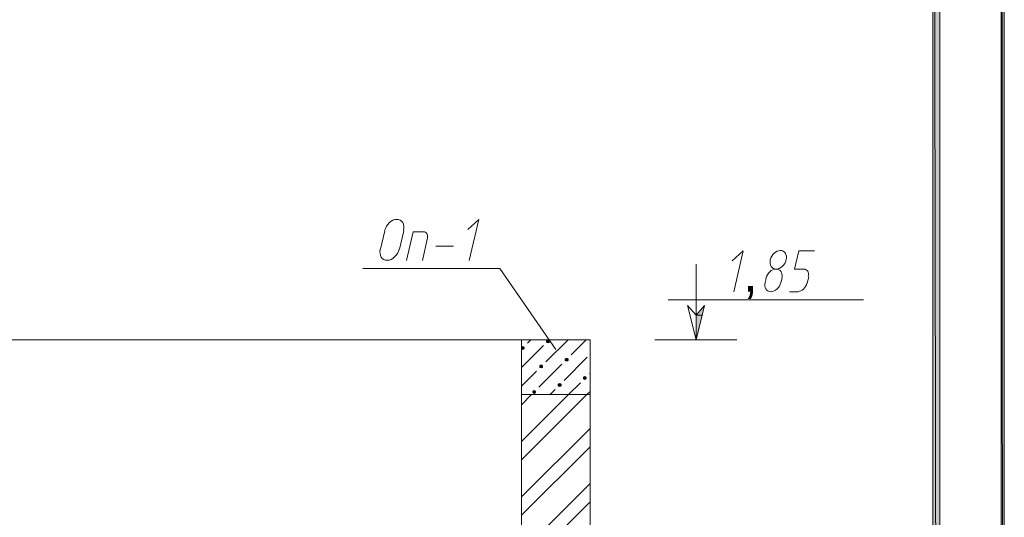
# Model space of a CAD drawing. Header units: millimetres. Extents: x 1527433 to 14789979, y -66543 to 11310.
# Tile 74 of 122: x 1975412 to 1982607, y -48062 to -44424. Entities that reach past the tile are written whole.
import ezdxf

# ---------------------------------------------------------------- set-up
doc = ezdxf.new("R2010")
doc.units = ezdxf.units.MM
doc.styles.get("Standard").update_dxf_attribs({"font": 'isocpeur.ttf', "height": 250})

msp = doc.modelspace()

# ---------------------------------------------------------------- hatches: boundary and pattern name
h = msp.add_hatch(color=7)
h.paths.add_polyline_path([(1982606.783, -35960.929), (1982583.5, -35982.095), (1982606.783, -65655.645)])
h.paths.add_polyline_path([(1982583.5, -35982.095), (1982606.783, -65655.645), (1982583.5, -65630.245)])
h.paths.add_polyline_path([(1982606.783, -65655.645), (1982583.5, -65630.245), (1982606.783, -65657.762)])
h.paths.add_polyline_path([(1982583.5, -65630.245), (1982606.783, -65657.762), (1940635.4, -65630.245)])
h.paths.add_polyline_path([(1982606.783, -65657.762), (1940635.4, -65630.245), (1940610, -65657.762)])
h.paths.add_polyline_path([(1940635.4, -65630.245), (1940610, -65657.762)])
h = msp.add_hatch(color=7)
h.paths.add_polyline_path([(1982083.967, -65130.712), (1982134.767, -65181.512), (1982083.967, -36481.629)])
h.paths.add_polyline_path([(1982134.767, -65181.512), (1982083.967, -36481.629), (1982134.767, -36432.945)])
h.paths.add_polyline_path([(1982083.967, -36481.629), (1982134.767, -36432.945), (1942635.65, -36481.629)])
h.paths.add_polyline_path([(1982134.767, -36432.945), (1942635.65, -36481.629), (1942584.85, -36432.945)])
h.paths.add_polyline_path([(1942635.65, -36481.629), (1942584.85, -36432.945), (1942635.65, -65130.712)])
h.paths.add_polyline_path([(1942584.85, -36432.945), (1942635.65, -65130.712), (1942584.85, -65181.512)])
h.paths.add_polyline_path([(1942635.65, -65130.712), (1942584.85, -65181.512), (1982083.967, -65130.712)])
h.paths.add_polyline_path([(1942584.85, -65181.512), (1982083.967, -65130.712), (1982134.767, -65181.512)])
h = msp.add_hatch(color=7)
h.paths.add_polyline_path([(1980416.033, -46512.512), (1980399.1, -46584.479), (1980354.65, -46584.479)])
h.paths.add_polyline_path([(1980399.1, -46584.479), (1980354.65, -46584.479), (1980354.65, -46764.395)])
h = msp.add_hatch(color=7)
h.dxf.hatch_style = 2
h.paths.add_polyline_path([(1979273.033, -46764.395), (1979266.683, -46766.512), (1979262.45, -46770.745), (1979262.45, -46779.212), (1979266.683, -46783.445), (1979273.033, -46785.562), (1979279.383, -46783.445), (1979283.617, -46779.212), (1979283.617, -46770.745), (1979279.383, -46766.512)])
h = msp.add_hatch(color=7)
h.dxf.hatch_style = 2
h.paths.add_polyline_path([(1979088.883, -46813.079), (1979082.533, -46815.195), (1979078.3, -46819.429), (1979078.3, -46827.895), (1979082.533, -46832.129), (1979088.883, -46834.245), (1979095.233, -46832.129), (1979099.467, -46827.895), (1979099.467, -46819.429), (1979095.233, -46815.195)])
h = msp.add_hatch(color=7)
h.dxf.hatch_style = 2
h.paths.add_polyline_path([(1979408.5, -46897.745), (1979402.15, -46899.862), (1979397.917, -46904.095), (1979397.917, -46912.562), (1979402.15, -46916.795), (1979408.5, -46918.912), (1979414.85, -46916.795), (1979419.083, -46912.562), (1979419.083, -46904.095), (1979414.85, -46899.862)])
h = msp.add_hatch(color=7)
h.dxf.hatch_style = 2
h.paths.add_polyline_path([(1979222.233, -46948.545), (1979215.883, -46950.662), (1979211.65, -46954.895), (1979211.65, -46963.362), (1979215.883, -46967.595), (1979222.233, -46969.712), (1979228.583, -46967.595), (1979232.817, -46963.362), (1979232.817, -46954.895), (1979228.583, -46950.662)])
h = msp.add_hatch(color=7)
h.dxf.hatch_style = 2
h.paths.add_polyline_path([(1979541.85, -47033.212), (1979535.5, -47035.329), (1979531.267, -47039.562), (1979531.267, -47048.029), (1979535.5, -47052.262), (1979541.85, -47054.379), (1979548.2, -47052.262), (1979552.433, -47048.029), (1979552.433, -47039.562), (1979548.2, -47035.329)])
h = msp.add_hatch(color=7)
h.dxf.hatch_style = 2
h.paths.add_polyline_path([(1979357.7, -47084.012), (1979351.35, -47086.129), (1979347.117, -47090.362), (1979347.117, -47098.829), (1979351.35, -47103.062), (1979357.7, -47105.179), (1979364.05, -47103.062), (1979368.283, -47098.829), (1979368.283, -47090.362), (1979364.05, -47086.129)])
h = msp.add_hatch(color=7)
h.dxf.hatch_style = 2
h.paths.add_polyline_path([(1979171.433, -47134.812), (1979165.083, -47136.929), (1979160.85, -47141.162), (1979160.85, -47149.629), (1979165.083, -47153.862), (1979171.433, -47155.979), (1979177.783, -47153.862), (1979182.017, -47149.629), (1979182.017, -47141.162), (1979177.783, -47136.929)])

# ---------------------------------------------------------------- linework, layer by layer
at = {"color": 7, "lineweight": 0}
for points in [[(1982606.783, -35960.929), (1982583.5, -35982.095), (1982606.783, -65655.645)], [(1982583.5, -35982.095), (1982606.783, -65655.645), (1982583.5, -65630.245)], [(1982134.767, -65181.512), (1982083.967, -36481.629), (1982134.767, -36432.945)], [(1982083.967, -65130.712), (1982134.767, -65181.512), (1982083.967, -36481.629)], [(1980354.65, -46584.479), (1980291.15, -46512.512), (1980354.65, -46764.395), (1980416.033, -46512.512)], [(1980416.033, -46512.512), (1980399.1, -46584.479), (1980354.65, -46584.479)], [(1980399.1, -46584.479), (1980354.65, -46584.479), (1980354.65, -46764.395)], [(1979273.033, -46764.395), (1979266.683, -46766.512), (1979262.45, -46770.745), (1979262.45, -46779.212), (1979266.683, -46783.445), (1979273.033, -46785.562), (1979279.383, -46783.445), (1979283.617, -46779.212), (1979283.617, -46770.745), (1979279.383, -46766.512)], [(1979088.883, -46813.079), (1979082.533, -46815.195), (1979078.3, -46819.429), (1979078.3, -46827.895), (1979082.533, -46832.129), (1979088.883, -46834.245), (1979095.233, -46832.129), (1979099.467, -46827.895), (1979099.467, -46819.429), (1979095.233, -46815.195)], [(1979408.5, -46897.745), (1979402.15, -46899.862), (1979397.917, -46904.095), (1979397.917, -46912.562), (1979402.15, -46916.795), (1979408.5, -46918.912), (1979414.85, -46916.795), (1979419.083, -46912.562), (1979419.083, -46904.095), (1979414.85, -46899.862)], [(1979222.233, -46948.545), (1979215.883, -46950.662), (1979211.65, -46954.895), (1979211.65, -46963.362), (1979215.883, -46967.595), (1979222.233, -46969.712), (1979228.583, -46967.595), (1979232.817, -46963.362), (1979232.817, -46954.895), (1979228.583, -46950.662)], [(1979541.85, -47033.212), (1979535.5, -47035.329), (1979531.267, -47039.562), (1979531.267, -47048.029), (1979535.5, -47052.262), (1979541.85, -47054.379), (1979548.2, -47052.262), (1979552.433, -47048.029), (1979552.433, -47039.562), (1979548.2, -47035.329)], [(1979357.7, -47084.012), (1979351.35, -47086.129), (1979347.117, -47090.362), (1979347.117, -47098.829), (1979351.35, -47103.062), (1979357.7, -47105.179), (1979364.05, -47103.062), (1979368.283, -47098.829), (1979368.283, -47090.362), (1979364.05, -47086.129)], [(1979171.433, -47134.812), (1979165.083, -47136.929), (1979160.85, -47141.162), (1979160.85, -47149.629), (1979165.083, -47153.862), (1979171.433, -47155.979), (1979177.783, -47153.862), (1979182.017, -47149.629), (1979182.017, -47141.162), (1979177.783, -47136.929)]]:
    msp.add_lwpolyline(points, close=True, dxfattribs=at)
for points in [[(1978217.297, -45965.028), (1978219.759, -45948.517), (1978219.326, -45933.153), (1978216.201, -45919.261), (1978210.583, -45907.172), (1978202.676, -45897.213), (1978192.679, -45889.712), (1978180.795, -45884.998), (1978167.224, -45883.398), (1978152.874, -45885.129), (1978138.752, -45889.966), (1978125.215, -45897.577), (1978112.619, -45907.633), (1978101.318, -45919.802), (1978091.67, -45933.753), (1978084.03, -45949.156), (1978078.754, -45965.68)], [(1978697.3, -46184.429), (1978767.15, -45883.862), (1978686.717, -45957.945)], [(1978079.233, -45966.412), (1978047.483, -46101.879)], [(1978187.183, -46101.879), (1978218.933, -45966.412)], [(1978364.983, -45974.879), (1978286.667, -45974.879), (1978237.983, -46184.429)], [(1978390.84, -46018.057), (1978392.181, -46009.11), (1978391.955, -46000.785), (1978390.271, -45993.26), (1978387.237, -45986.712), (1978382.961, -45981.32), (1978377.554, -45977.261), (1978371.123, -45974.713), (1978363.778, -45973.854)], [(1978354.4, -46184.429), (1978392.5, -46019.329)], [(1978047.004, -46101.146), (1978044.542, -46117.657), (1978044.974, -46133.021), (1978048.099, -46146.913), (1978053.717, -46159.002), (1978061.624, -46168.961), (1978071.621, -46176.462), (1978083.505, -46181.176), (1978097.076, -46182.776), (1978111.426, -46181.045), (1978125.548, -46176.208), (1978139.085, -46168.597), (1978151.681, -46158.541), (1978162.981, -46146.372), (1978172.63, -46132.421), (1978180.27, -46117.018), (1978185.547, -46100.494)], [(1978453.883, -46078.595), (1978583, -46078.595)], [(1980629.817, -46413.029), (1980697.55, -46112.462), (1980617.117, -46186.545)], [(1981012.547, -46179.013), (1981014.567, -46165.271), (1981014.174, -46152.476), (1981011.535, -46140.903), (1981006.82, -46130.825), (1981000.198, -46122.515), (1980991.838, -46116.248), (1980981.908, -46112.298), (1980970.576, -46110.937), (1980958.601, -46112.347), (1980946.824, -46116.345), (1980935.54, -46122.654), (1980925.047, -46131), (1980915.641, -46141.108), (1980907.617, -46152.704), (1980901.272, -46165.513), (1980896.903, -46179.261)], [(1981144.167, -46247.929), (1981074.317, -46247.929), (1981106.067, -46112.462), (1981220.367, -46112.462)], [(1980896.903, -46179.261), (1980894.883, -46193.003), (1980895.277, -46205.797), (1980897.915, -46217.371), (1980902.63, -46227.449), (1980909.252, -46235.759), (1980917.612, -46242.026), (1980927.542, -46245.976), (1980938.874, -46247.337), (1980950.849, -46245.926), (1980962.626, -46241.929), (1980973.91, -46235.62), (1980984.403, -46227.274), (1980993.81, -46217.166), (1981001.833, -46205.569), (1981008.178, -46192.76), (1981012.547, -46179.013)], [(1979330.183, -46834.245), (1978919.55, -46243.695), (1977918.367, -46243.695)], [(1980354.65, -46209.829), (1980354.65, -46764.395)], [(1980980.797, -46314.48), (1980982.817, -46300.738), (1980982.424, -46287.943), (1980979.785, -46276.37), (1980975.07, -46266.291), (1980968.448, -46257.982), (1980960.088, -46251.715), (1980950.158, -46247.764), (1980938.826, -46246.404), (1980926.851, -46247.814), (1980915.074, -46251.811), (1980903.79, -46258.12), (1980893.297, -46266.466), (1980883.891, -46276.575), (1980875.867, -46288.171), (1980869.522, -46300.98), (1980865.153, -46314.727)], [(1981174.681, -46299.603), (1981176.249, -46289.058), (1981175.967, -46279.243), (1981173.964, -46270.368), (1981170.37, -46262.644), (1981165.313, -46256.28), (1981158.921, -46251.485), (1981151.324, -46248.469), (1981142.65, -46247.443)], [(1980866.883, -46315.662), (1980860.533, -46345.295)], [(1980974.833, -46345.295), (1980983.3, -46315.662)], [(1981165.333, -46351.645), (1981178.033, -46300.845)], [(1980858.803, -46344.361), (1980856.783, -46358.103), (1980857.177, -46370.897), (1980859.815, -46382.471), (1980864.53, -46392.549), (1980871.152, -46400.859), (1980879.512, -46407.126), (1980889.442, -46411.076), (1980900.774, -46412.437), (1980912.749, -46411.026), (1980924.526, -46407.029), (1980935.81, -46400.72), (1980946.303, -46392.374), (1980955.71, -46382.266), (1980963.733, -46370.669), (1980970.078, -46357.86), (1980974.447, -46344.113)], [(1981099.429, -46410.859), (1981110.002, -46409.604), (1981120.402, -46406.063), (1981130.369, -46400.48), (1981139.639, -46393.097), (1981147.951, -46384.158), (1981155.044, -46373.906), (1981160.655, -46362.583), (1981164.523, -46350.433)], [(1981578.083, -46472.295), (1980151.45, -46472.295)], [(1981036.217, -46413.029), (1981099.717, -46413.029)], [(1979078.3, -46764.395), (1969278.133, -46764.395)], [(1979078.3, -50163.762), (1979078.3, -46764.395), (1979579.95, -46764.395)], [(1979122.75, -46789.795), (1979148.15, -46764.395)], [(1979256.1, -46925.262), (1979419.083, -46764.395)], [(1979442.367, -46874.462), (1979552.433, -46764.395)], [(1979579.95, -50163.762), (1979579.95, -46764.395)], [(1980653.1, -46764.395), (1980054.083, -46764.395)], [(1979078.3, -46967.595), (1979239.167, -46806.729)], [(1979391.567, -47060.729), (1979558.783, -46891.395)], [(1979205.3, -47111.529), (1979374.633, -46942.195)], [(1979078.3, -47103.062), (1979188.367, -46992.995)], [(1979575.717, -47009.929), (1979579.95, -47007.812)], [(1979423.317, -47164.445), (1979510.1, -47077.662)], [(1979579.95, -47164.445), (1979078.3, -47164.445)], [(1979078.3, -47507.345), (1979423.317, -47164.445)], [(1979078.3, -47238.529), (1979152.383, -47164.445)], [(1979078.3, -47640.695), (1979556.667, -47164.445)], [(1979287.85, -47164.445), (1979323.833, -47128.462)], [(1979556.667, -47164.445), (1979579.95, -47141.162)], [(1979078.3, -47911.629), (1979579.95, -47412.095)], [(1979078.3, -48044.979), (1979579.95, -47545.445)], [(1979078.3, -48315.912), (1979579.95, -47814.262)], [(1979078.3, -48449.262), (1979579.95, -47949.729)]]:
    msp.add_lwpolyline(points, dxfattribs=at)

# ---------------------------------------------------------------- texts
at = {"color": 7, "insert": (1980697.549, -46135.718), "char_height": 277.3109, "attachment_point": 1}
msp.add_mtext('{\\fArial|b0|i0|c0;,}', dxfattribs=at)

doc.saveas('drawing.dxf')
